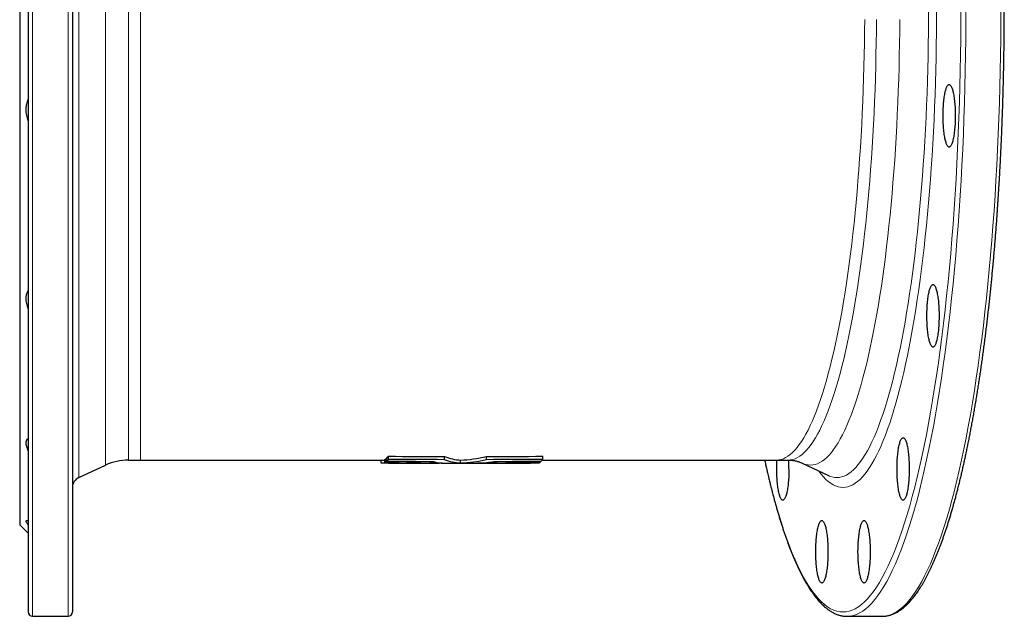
# Model space of a CAD drawing. Header units: millimetres. Extents: x -104 to 1086, y -338 to 935.
# Tile 1 of 3: x -104 to 353, y -338 to -61. Entities that reach past the tile are written whole.
import ezdxf

# ---------------------------------------------------------------- set-up
doc = ezdxf.new("R2010")
doc.units = ezdxf.units.MM

msp = doc.modelspace()

# ---------------------------------------------------------------- linework, layer by layer
at = {"color": 8, "linetype": 'Continuous', "lineweight": 18}
for p, q in [((-64.03, -268.03), (-64.03, 156.66)), ((-53.46, 154.32), (-53.46, -265.68)), ((-97.88, -55.68), (-97.88, -338.18)), ((-81.38, -55.68), (-81.38, -338.18)), ((-76.49, -55.68), (-76.49, -273.84)), ((-47.89, -55.68), (-47.89, -265.68))]:
    msp.add_line(p, q, dxfattribs=at)
at = {"color": 7, "linetype": 'Continuous', "lineweight": 25}
for p, q in [((-103.88, -55.68), (-103.88, -295.68)), ((-99.88, -55.68), (-99.88, -336.18)), ((-79.38, -55.68), (-79.38, -336.18)), ((66.22, -264.98), (66.49, -264.98)), ((66.22, -266.49), (66.22, -264.98)), ((66.49, -266.25), (66.49, -264.74)), ((67.19, -265.45), (67.19, -263.94)), ((93.29, -265.5), (93.29, -263.99)), ((112.74, -265.5), (112.74, -263.99)), ((138.84, -265.45), (138.84, -263.94)), ((-76.49, -273.84), (-64.03, -268.03)), ((-53.46, -265.68), (-47.89, -265.68)), ((-47.89, -265.68), (65.55, -265.68)), ((63.83, -267.06), (63.83, -265.68)), ((65.55, -266.93), (65.55, -265.43)), ((65.55, -266.93), (72.26, -266.94)), ((67.33, -267.18), (90.79, -267.18)), ((75.62, -267.17), (82.33, -267.17)), ((85.63, -266.51), (85.63, -266.27)), ((93.73, -267.18), (107.08, -267.18)), ((100.66, -267.17), (100.66, -265.67)), ((110.01, -267.18), (117.62, -267.18)), ((117.62, -267.17), (118.65, -267.17)), ((118.46, -266.51), (118.46, -266.28)), ((118.65, -267.17), (120, -267.17)), ((120, -267.18), (128.96, -267.18)), ((126.11, -266.51), (126.11, -266.26)), ((131.05, -266.5), (131.05, -266.26)), ((133.77, -267.06), (133.77, -267.03)), ((135.15, -266.94), (137.2, -266.93)), ((137.87, -266.49), (137.87, -266.25)), ((138.65, -265.68), (247.28, -265.68)), ((247.28, -265.68), (252.74, -265.68)), ((259.26, -267.11), (271.38, -272.9)), ((271.38, -272.9), (271.39, -272.9)), ((-103.88, -295.68), (-99.88, -299.68)), ((-97.88, -338.18), (-81.38, -338.18)), ((280.12, -338.18), (296.3, -338.18)), ((296.3, -338.18), (296.52, -338.18))]:
    msp.add_line(p, q, dxfattribs=at)
at = {"color": 8, "linetype": 'Continuous', "lineweight": 18, "flags": 128}
for points in [[(241.88, -265.68), (242.62, -268.98), (243.72, -273.67), (244.84, -278.22), (245.99, -282.61), (247.16, -286.85), (248.35, -290.93), (249.56, -294.85), (250.79, -298.6), (252.04, -302.19), (253.31, -305.61), (254.6, -308.86), (255.9, -311.93), (257.21, -314.83), (258.54, -317.55), (259.89, -320.1), (261.24, -322.46), (262.61, -324.63), (263.99, -326.63), (265.38, -328.43), (266.78, -330.06), (268.18, -331.49), (269.59, -332.73), (271.01, -333.78), (272.44, -334.65), (273.86, -335.32), (275.29, -335.8), (276.72, -336.09), (278.16, -336.18), (279.59, -336.09), (281.02, -335.8), (282.45, -335.32), (283.88, -334.65), (285.3, -333.78), (286.72, -332.73), (288.13, -331.49), (289.53, -330.06), (290.93, -328.43), (292.32, -326.63), (293.7, -324.63), (295.07, -322.46), (296.42, -320.1), (297.77, -317.55), (299.1, -314.83), (300.41, -311.93), (301.71, -308.86), (303, -305.61), (304.27, -302.19), (305.52, -298.6), (306.75, -294.85), (307.96, -290.93), (309.15, -286.85), (310.32, -282.61), (311.47, -278.22), (312.59, -273.67), (313.69, -268.98), (314.77, -264.14), (315.82, -259.15), (316.85, -254.03), (317.85, -248.77), (318.82, -243.38), (319.77, -237.85), (320.68, -232.21), (321.57, -226.44), (322.43, -220.56), (323.25, -214.56), (324.05, -208.46), (324.81, -202.25), (325.55, -195.93), (326.25, -189.53), (326.91, -183.03), (327.55, -176.44), (328.15, -169.77), (328.71, -163.03), (329.24, -156.21), (329.74, -149.32), (330.2, -142.36), (330.62, -135.35), (331.01, -128.28), (331.37, -121.17), (331.68, -114), (331.96, -106.8), (332.2, -99.56), (332.41, -92.3), (332.58, -85), (332.71, -77.69), (332.8, -70.36), (332.86, -63.03), (332.88, -55.68)], [(266.89, -270.76), (266.91, -270.78), (268.01, -272.22), (269.12, -273.5), (270.24, -274.64), (271.36, -275.63), (272.48, -276.46), (273.61, -277.15), (274.75, -277.68), (275.88, -278.06), (277.02, -278.29), (278.16, -278.37), (279.29, -278.29), (280.43, -278.06), (281.56, -277.68), (282.7, -277.15), (283.83, -276.46), (284.95, -275.63), (286.07, -274.64), (287.19, -273.5), (288.3, -272.22), (289.4, -270.78), (290.49, -269.2), (291.58, -267.47), (292.66, -265.6), (293.72, -263.58), (294.78, -261.42), (295.83, -259.12), (296.86, -256.68), (297.88, -254.1), (298.88, -251.38), (299.88, -248.54), (300.85, -245.56), (301.82, -242.44), (302.76, -239.21), (303.69, -235.84), (304.6, -232.35), (305.5, -228.74), (306.37, -225.02), (307.22, -221.17), (308.06, -217.21), (308.87, -213.15), (309.67, -208.97), (310.44, -204.69), (311.19, -200.31), (311.92, -195.83), (312.62, -191.25), (313.3, -186.58), (313.96, -181.82), (314.59, -176.97), (315.2, -172.04), (315.78, -167.03), (316.33, -161.94), (316.86, -156.78), (317.37, -151.55), (317.84, -146.26), (318.29, -140.9), (318.71, -135.49), (319.11, -130.02), (319.47, -124.5), (319.81, -118.93), (320.12, -113.32), (320.4, -107.67), (320.65, -101.98), (320.87, -96.27), (321.06, -90.52), (321.23, -84.75), (321.36, -78.96), (321.46, -73.16), (321.54, -67.34), (321.58, -61.51), (321.6, -55.68)], [(271.39, -272.9), (271.98, -273.17), (273.1, -273.54), (274.21, -273.76), (275.32, -273.84), (276.44, -273.76), (277.55, -273.54), (278.66, -273.17), (279.77, -272.64), (280.88, -271.97), (281.98, -271.15), (283.08, -270.19), (284.17, -269.07), (285.26, -267.81), (286.34, -266.41), (287.41, -264.85), (288.48, -263.16), (289.53, -261.33), (290.58, -259.35), (291.61, -257.23), (292.63, -254.98), (293.65, -252.59), (294.65, -250.06), (295.63, -247.4), (296.6, -244.61), (297.56, -241.69), (298.5, -238.64), (299.43, -235.47), (300.34, -232.17), (301.23, -228.76), (302.11, -225.22), (302.96, -221.57), (303.8, -217.8), (304.62, -213.93), (305.42, -209.94), (306.2, -205.85), (306.95, -201.66), (307.69, -197.36), (308.4, -192.97), (309.09, -188.49), (309.76, -183.91), (310.4, -179.25), (311.02, -174.5), (311.61, -169.67), (312.18, -164.76), (312.73, -159.78), (313.24, -154.72), (313.74, -149.6), (314.2, -144.42), (314.64, -139.17), (315.06, -133.86), (315.44, -128.51), (315.8, -123.1), (316.13, -117.64), (316.43, -112.15), (316.71, -106.61), (316.95, -101.04), (317.17, -95.44), (317.36, -89.81), (317.52, -84.16), (317.65, -78.49), (317.75, -72.8), (317.83, -67.1), (317.87, -61.4), (317.88, -55.68)], [(280.33, -338.18), (281.56, -338.09), (283, -337.8), (284.44, -337.31), (285.88, -336.64), (287.31, -335.77), (288.74, -334.71), (290.16, -333.45), (291.58, -332.01), (292.98, -330.38), (294.38, -328.56), (295.77, -326.55), (297.15, -324.36), (298.51, -321.98), (299.87, -319.42), (301.21, -316.68), (302.53, -313.76), (303.84, -310.67), (305.14, -307.39), (306.41, -303.95), (307.67, -300.34), (308.91, -296.56), (310.13, -292.61), (311.33, -288.5), (312.51, -284.23), (313.67, -279.81), (314.8, -275.23), (315.91, -270.5), (316.99, -265.62), (318.05, -260.6), (319.09, -255.44), (320.09, -250.14), (321.07, -244.71), (322.02, -239.15), (322.95, -233.47), (323.84, -227.66), (324.7, -221.73), (325.54, -215.69), (326.34, -209.55), (327.11, -203.29), (327.85, -196.93), (328.55, -190.48), (329.22, -183.94), (329.86, -177.3), (330.46, -170.59), (331.03, -163.79), (331.57, -156.92), (332.07, -149.99), (332.53, -142.98), (332.96, -135.92), (333.35, -128.8), (333.71, -121.63), (334.03, -114.42), (334.31, -107.17), (334.55, -99.88), (334.76, -92.56), (334.93, -85.21), (335.06, -77.85), (335.15, -70.47), (335.21, -63.08), (335.23, -55.68)], [(296.52, -338.18), (297.74, -338.09), (299.18, -337.8), (300.62, -337.31), (302.06, -336.64), (303.49, -335.77), (304.92, -334.71), (306.34, -333.45), (307.76, -332.01), (309.17, -330.38), (310.56, -328.56), (311.95, -326.55), (313.33, -324.36), (314.7, -321.98), (316.05, -319.42), (317.39, -316.68), (318.72, -313.76), (320.03, -310.67), (321.32, -307.39), (322.6, -303.95), (323.86, -300.34), (325.1, -296.56), (326.32, -292.61), (327.52, -288.5), (328.69, -284.23), (329.85, -279.81), (330.98, -275.23), (332.09, -270.5), (333.18, -265.62), (334.24, -260.6), (335.27, -255.44), (336.28, -250.14), (337.26, -244.71), (338.21, -239.15), (339.13, -233.47), (340.02, -227.66), (340.89, -221.73), (341.72, -215.69), (342.52, -209.55), (343.29, -203.29), (344.03, -196.93), (344.73, -190.48), (345.41, -183.94), (346.04, -177.3), (346.65, -170.59), (347.22, -163.79), (347.75, -156.92), (348.25, -149.99), (348.72, -142.98), (349.14, -135.92), (349.53, -128.8), (349.89, -121.63), (350.21, -114.42), (350.49, -107.17), (350.73, -99.88), (350.94, -92.56), (351.11, -85.21), (351.24, -77.85), (351.34, -70.47), (351.39, -63.08), (351.41, -55.68)], [(288.23, -61.18), (288.19, -66.68), (288.12, -72.16), (288.02, -77.64), (287.9, -83.1), (287.74, -88.54), (287.56, -93.95), (287.35, -99.35), (287.11, -104.71), (286.85, -110.04), (286.56, -115.33), (286.24, -120.58), (285.9, -125.78), (285.53, -130.94), (285.13, -136.05), (284.7, -141.1), (284.26, -146.09), (283.78, -151.02), (283.28, -155.89), (282.76, -160.68), (282.21, -165.41), (281.64, -170.06), (281.04, -174.63), (280.42, -179.12), (279.78, -183.52), (279.12, -187.84), (278.43, -192.07), (277.72, -196.2), (277, -200.24), (276.25, -204.18), (275.48, -208.01), (274.69, -211.75), (273.88, -215.37), (273.06, -218.89), (272.22, -222.29), (271.36, -225.58), (270.48, -228.75), (269.59, -231.81), (268.68, -234.74), (267.76, -237.55), (266.83, -240.24), (265.88, -242.8), (264.92, -245.23), (263.94, -247.53), (262.96, -249.7), (261.96, -251.74), (260.95, -253.64), (259.94, -255.41), (258.91, -257.04), (257.88, -258.53), (256.84, -259.88), (255.8, -261.1), (254.74, -262.17), (253.69, -263.1), (252.63, -263.89), (251.56, -264.53), (250.49, -265.04), (249.42, -265.4), (248.35, -265.61), (247.28, -265.68)], [(252.74, -265.68), (253.81, -265.61), (254.88, -265.4), (255.95, -265.04), (257.02, -264.53), (258.09, -263.89), (259.15, -263.1), (260.2, -262.17), (261.26, -261.1), (262.3, -259.88), (263.34, -258.53), (264.37, -257.04), (265.4, -255.41), (266.41, -253.64), (267.42, -251.74), (268.42, -249.7), (269.4, -247.53), (270.38, -245.23), (271.34, -242.8), (272.29, -240.24), (273.22, -237.55), (274.14, -234.74), (275.05, -231.81), (275.94, -228.75), (276.82, -225.58), (277.68, -222.29), (278.52, -218.89), (279.35, -215.37), (280.15, -211.75), (280.94, -208.01), (281.71, -204.18), (282.46, -200.24), (283.18, -196.2), (283.89, -192.07), (284.58, -187.84), (285.24, -183.52), (285.88, -179.12), (286.5, -174.63), (287.1, -170.06), (287.67, -165.41), (288.22, -160.68), (288.74, -155.89), (289.24, -151.02), (289.72, -146.09), (290.16, -141.1), (290.59, -136.05), (290.99, -130.94), (291.36, -125.78), (291.7, -120.58), (292.02, -115.33), (292.31, -110.04), (292.57, -104.71), (292.81, -99.35), (293.02, -93.95), (293.2, -88.54), (293.36, -83.1), (293.48, -77.64), (293.58, -72.16), (293.65, -66.68), (293.69, -61.18)], [(304.51, -61.24), (304.47, -66.8), (304.4, -72.34), (304.3, -77.88), (304.17, -83.4), (304.02, -88.9), (303.83, -94.38), (303.62, -99.83), (303.38, -105.26), (303.11, -110.64), (302.82, -115.99), (302.5, -121.3), (302.15, -126.57), (301.77, -131.78), (301.37, -136.94), (300.94, -142.05), (300.49, -147.1), (300.01, -152.09), (299.51, -157.01), (298.98, -161.86), (298.42, -166.63), (297.84, -171.33), (297.24, -175.96), (296.61, -180.5), (295.97, -184.95), (295.29, -189.32), (294.6, -193.59), (293.89, -197.77), (293.15, -201.85), (292.39, -205.83), (291.62, -209.71), (290.82, -213.49), (290, -217.15), (289.17, -220.71), (288.32, -224.15), (287.45, -227.47), (286.56, -230.68), (285.66, -233.77), (284.75, -236.74), (283.81, -239.58), (282.87, -242.29), (281.91, -244.88), (280.93, -247.34), (279.95, -249.67), (278.95, -251.86), (277.95, -253.92), (276.93, -255.85), (275.9, -257.63), (274.87, -259.28), (273.82, -260.79), (272.77, -262.16), (271.71, -263.39), (270.65, -264.47), (269.58, -265.41), (268.51, -266.21), (267.43, -266.86), (266.35, -267.37), (265.27, -267.74), (264.18, -267.95), (263.1, -268.03), (262.02, -267.95), (260.93, -267.74), (259.85, -267.37), (259.26, -267.11)]]:
    msp.add_lwpolyline(points, dxfattribs=at)
at = {"color": 7, "linetype": 'Continuous', "lineweight": 25, "flags": 128}
for points in [[(330.25, -105.92), (330.25, -106.73), (330.24, -107.53), (330.22, -108.33), (330.18, -109.12), (330.15, -109.9), (330.1, -110.67), (330.04, -111.42), (329.98, -112.16), (329.91, -112.88), (329.83, -113.57), (329.74, -114.25), (329.65, -114.89), (329.55, -115.51), (329.44, -116.1), (329.33, -116.66), (329.21, -117.18), (329.08, -117.67), (328.95, -118.13), (328.82, -118.54), (328.68, -118.92), (328.54, -119.26), (328.39, -119.55), (328.24, -119.81), (328.09, -120.02), (327.93, -120.18), (327.78, -120.31), (327.62, -120.39), (327.46, -120.42), (327.31, -120.41), (327.15, -120.35), (326.99, -120.25), (326.84, -120.11), (326.69, -119.92), (326.54, -119.69), (326.39, -119.41), (326.24, -119.09), (326.1, -118.74), (325.97, -118.34), (325.83, -117.91), (325.71, -117.43), (325.58, -116.93), (325.47, -116.39), (325.36, -115.81), (325.25, -115.21), (325.16, -114.57), (325.07, -113.91), (324.98, -113.23), (324.91, -112.52), (324.84, -111.79), (324.78, -111.05), (324.73, -110.29), (324.68, -109.51), (324.65, -108.72), (324.62, -107.93), (324.61, -107.13), (324.6, -106.32), (324.6, -105.52), (324.61, -104.71), (324.62, -103.91), (324.65, -103.12), (324.68, -102.33), (324.73, -101.55), (324.78, -100.79), (324.84, -100.05), (324.91, -99.32), (324.98, -98.61), (325.07, -97.93), (325.16, -97.27), (325.25, -96.63), (325.36, -96.03), (325.47, -95.46), (325.58, -94.91), (325.71, -94.41), (325.83, -93.93), (325.97, -93.5), (326.1, -93.1), (326.24, -92.75), (326.39, -92.43), (326.54, -92.16), (326.69, -91.92), (326.84, -91.73), (326.99, -91.59), (327.15, -91.49), (327.31, -91.43), (327.46, -91.42), (327.62, -91.46), (327.78, -91.53), (327.93, -91.66), (328.09, -91.82), (328.24, -92.03), (328.39, -92.29), (328.54, -92.58), (328.68, -92.92), (328.82, -93.3), (328.95, -93.71), (329.08, -94.17), (329.21, -94.66), (329.33, -95.18), (329.44, -95.74), (329.55, -96.33), (329.65, -96.95), (329.74, -97.59), (329.83, -98.27), (329.91, -98.96), (329.98, -99.68), (330.04, -100.42), (330.1, -101.17), (330.15, -101.94), (330.18, -102.72), (330.22, -103.51), (330.24, -104.31), (330.25, -105.11), (330.25, -105.92)], [(322.75, -198.74), (322.75, -199.55), (322.74, -200.35), (322.71, -201.15), (322.68, -201.94), (322.64, -202.72), (322.6, -203.49), (322.54, -204.25), (322.48, -204.98), (322.41, -205.7), (322.33, -206.4), (322.24, -207.07), (322.15, -207.72), (322.05, -208.34), (321.94, -208.93), (321.83, -209.48), (321.71, -210.01), (321.58, -210.5), (321.45, -210.95), (321.32, -211.37), (321.18, -211.74), (321.03, -212.08), (320.89, -212.38), (320.74, -212.63), (320.59, -212.84), (320.43, -213.01), (320.28, -213.13), (320.12, -213.21), (319.96, -213.24), (319.81, -213.23), (319.65, -213.18), (319.49, -213.07), (319.34, -212.93), (319.19, -212.74), (319.04, -212.51), (318.89, -212.23), (318.74, -211.92), (318.6, -211.56), (318.47, -211.16), (318.33, -210.73), (318.21, -210.26), (318.08, -209.75), (317.97, -209.21), (317.86, -208.63), (317.75, -208.03), (317.65, -207.4), (317.56, -206.74), (317.48, -206.05), (317.41, -205.34), (317.34, -204.62), (317.28, -203.87), (317.23, -203.11), (317.18, -202.33), (317.15, -201.55), (317.12, -200.75), (317.11, -199.95), (317.1, -199.15), (317.1, -198.34), (317.11, -197.54), (317.12, -196.73), (317.15, -195.94), (317.18, -195.15), (317.23, -194.38), (317.28, -193.62), (317.34, -192.87), (317.41, -192.14), (317.48, -191.44), (317.56, -190.75), (317.65, -190.09), (317.75, -189.46), (317.86, -188.85), (317.97, -188.28), (318.08, -187.74), (318.21, -187.23), (318.33, -186.76), (318.47, -186.32), (318.6, -185.93), (318.74, -185.57), (318.89, -185.25), (319.04, -184.98), (319.19, -184.75), (319.34, -184.56), (319.49, -184.41), (319.65, -184.31), (319.81, -184.26), (319.96, -184.25), (320.12, -184.28), (320.28, -184.36), (320.43, -184.48), (320.59, -184.65), (320.74, -184.86), (320.89, -185.11), (321.03, -185.41), (321.18, -185.74), (321.32, -186.12), (321.45, -186.54), (321.58, -186.99), (321.71, -187.48), (321.83, -188), (321.94, -188.56), (322.05, -189.15), (322.15, -189.77), (322.24, -190.42), (322.33, -191.09), (322.41, -191.79), (322.48, -192.5), (322.54, -193.24), (322.6, -194), (322.64, -194.76), (322.68, -195.55), (322.71, -196.34), (322.74, -197.13), (322.75, -197.94), (322.75, -198.74)], [(308.89, -269.79), (308.89, -270.59), (308.88, -271.4), (308.85, -272.2), (308.82, -272.99), (308.78, -273.77), (308.74, -274.54), (308.68, -275.29), (308.62, -276.03), (308.55, -276.75), (308.47, -277.44), (308.38, -278.11), (308.29, -278.76), (308.19, -279.38), (308.08, -279.97), (307.97, -280.53), (307.85, -281.05), (307.72, -281.54), (307.59, -282), (307.46, -282.41), (307.32, -282.79), (307.17, -283.13), (307.03, -283.42), (306.88, -283.67), (306.73, -283.89), (306.57, -284.05), (306.42, -284.17), (306.26, -284.25), (306.1, -284.29), (305.95, -284.28), (305.79, -284.22), (305.63, -284.12), (305.48, -283.97), (305.33, -283.79), (305.18, -283.55), (305.03, -283.28), (304.88, -282.96), (304.74, -282.61), (304.61, -282.21), (304.47, -281.77), (304.35, -281.3), (304.22, -280.79), (304.11, -280.25), (304, -279.68), (303.89, -279.07), (303.79, -278.44), (303.7, -277.78), (303.62, -277.1), (303.55, -276.39), (303.48, -275.66), (303.42, -274.92), (303.37, -274.15), (303.32, -273.38), (303.29, -272.59), (303.26, -271.8), (303.25, -271), (303.24, -270.19), (303.24, -269.39), (303.25, -268.58), (303.26, -267.78), (303.29, -266.98), (303.32, -266.2), (303.37, -265.42), (303.42, -264.66), (303.48, -263.92), (303.55, -263.19), (303.62, -262.48), (303.7, -261.8), (303.79, -261.14), (303.89, -260.5), (304, -259.9), (304.11, -259.32), (304.22, -258.78), (304.35, -258.27), (304.47, -257.8), (304.61, -257.37), (304.74, -256.97), (304.88, -256.61), (305.03, -256.3), (305.18, -256.02), (305.33, -255.79), (305.48, -255.6), (305.63, -255.46), (305.79, -255.36), (305.95, -255.3), (306.1, -255.29), (306.26, -255.32), (306.42, -255.4), (306.57, -255.52), (306.73, -255.69), (306.88, -255.9), (307.03, -256.15), (307.17, -256.45), (307.32, -256.79), (307.46, -257.16), (307.59, -257.58), (307.72, -258.03), (307.85, -258.52), (307.97, -259.05), (308.08, -259.61), (308.19, -260.2), (308.29, -260.82), (308.38, -261.46), (308.47, -262.13), (308.55, -262.83), (308.62, -263.55), (308.68, -264.29), (308.74, -265.04), (308.78, -265.81), (308.82, -266.59), (308.85, -267.38), (308.88, -268.18), (308.89, -268.98), (308.89, -269.79)], [(253.07, -269.79), (253.07, -270.59), (253.06, -271.4), (253.04, -272.2), (253, -272.99), (252.97, -273.77), (252.92, -274.54), (252.86, -275.29), (252.8, -276.03), (252.73, -276.75), (252.65, -277.44), (252.56, -278.11), (252.47, -278.76), (252.37, -279.38), (252.26, -279.97), (252.15, -280.53), (252.03, -281.05), (251.9, -281.54), (251.77, -282), (251.64, -282.41), (251.5, -282.79), (251.36, -283.13), (251.21, -283.42), (251.06, -283.67), (250.91, -283.89), (250.75, -284.05), (250.6, -284.17), (250.44, -284.25), (250.28, -284.29), (250.13, -284.28), (249.97, -284.22), (249.81, -284.12), (249.66, -283.97), (249.51, -283.79), (249.36, -283.55), (249.21, -283.28), (249.06, -282.96), (248.92, -282.61), (248.79, -282.21), (248.65, -281.77), (248.53, -281.3), (248.4, -280.79), (248.29, -280.25), (248.18, -279.68), (248.07, -279.07), (247.98, -278.44), (247.89, -277.78), (247.8, -277.1), (247.73, -276.39), (247.66, -275.66), (247.6, -274.92), (247.55, -274.15), (247.5, -273.38), (247.47, -272.59), (247.44, -271.8), (247.43, -271), (247.42, -270.19), (247.42, -269.39), (247.43, -268.58), (247.44, -267.78), (247.47, -266.98), (247.5, -266.2), (247.53, -265.68)], [(271.18, -308.24), (271.18, -309.04), (271.17, -309.85), (271.14, -310.64), (271.11, -311.44), (271.07, -312.22), (271.03, -312.99), (270.97, -313.74), (270.91, -314.48), (270.84, -315.19), (270.76, -315.89), (270.67, -316.56), (270.58, -317.21), (270.48, -317.83), (270.37, -318.42), (270.26, -318.98), (270.14, -319.5), (270.01, -319.99), (269.88, -320.44), (269.75, -320.86), (269.61, -321.24), (269.46, -321.57), (269.32, -321.87), (269.17, -322.12), (269.02, -322.33), (268.86, -322.5), (268.71, -322.62), (268.55, -322.7), (268.39, -322.74), (268.24, -322.72), (268.08, -322.67), (267.92, -322.57), (267.77, -322.42), (267.62, -322.23), (267.47, -322), (267.32, -321.73), (267.17, -321.41), (267.03, -321.05), (266.9, -320.66), (266.76, -320.22), (266.64, -319.75), (266.51, -319.24), (266.4, -318.7), (266.29, -318.13), (266.18, -317.52), (266.08, -316.89), (265.99, -316.23), (265.91, -315.55), (265.84, -314.84), (265.77, -314.11), (265.71, -313.36), (265.66, -312.6), (265.61, -311.83), (265.58, -311.04), (265.55, -310.25), (265.54, -309.44), (265.53, -308.64), (265.53, -307.83), (265.54, -307.03), (265.55, -306.23), (265.58, -305.43), (265.61, -304.65), (265.66, -303.87), (265.71, -303.11), (265.77, -302.36), (265.84, -301.64), (265.91, -300.93), (265.99, -300.24), (266.08, -299.58), (266.18, -298.95), (266.29, -298.35), (266.4, -297.77), (266.51, -297.23), (266.64, -296.72), (266.76, -296.25), (266.9, -295.82), (267.03, -295.42), (267.17, -295.06), (267.32, -294.75), (267.47, -294.47), (267.62, -294.24), (267.77, -294.05), (267.92, -293.91), (268.08, -293.81), (268.24, -293.75), (268.39, -293.74), (268.55, -293.77), (268.71, -293.85), (268.86, -293.97), (269.02, -294.14), (269.17, -294.35), (269.32, -294.6), (269.46, -294.9), (269.61, -295.24), (269.75, -295.61), (269.88, -296.03), (270.01, -296.48), (270.14, -296.97), (270.26, -297.5), (270.37, -298.06), (270.48, -298.64), (270.58, -299.26), (270.67, -299.91), (270.76, -300.58), (270.84, -301.28), (270.91, -302), (270.97, -302.73), (271.03, -303.49), (271.07, -304.26), (271.11, -305.04), (271.14, -305.83), (271.17, -306.63), (271.18, -307.43), (271.18, -308.24)], [(290.78, -308.24), (290.78, -309.04), (290.77, -309.85), (290.75, -310.64), (290.71, -311.44), (290.68, -312.22), (290.63, -312.99), (290.57, -313.74), (290.51, -314.48), (290.44, -315.19), (290.36, -315.89), (290.27, -316.56), (290.18, -317.21), (290.08, -317.83), (289.97, -318.42), (289.86, -318.98), (289.74, -319.5), (289.61, -319.99), (289.48, -320.44), (289.35, -320.86), (289.21, -321.24), (289.07, -321.57), (288.92, -321.87), (288.77, -322.12), (288.62, -322.33), (288.46, -322.5), (288.31, -322.62), (288.15, -322.7), (287.99, -322.74), (287.84, -322.72), (287.68, -322.67), (287.52, -322.57), (287.37, -322.42), (287.22, -322.23), (287.07, -322), (286.92, -321.73), (286.77, -321.41), (286.63, -321.05), (286.5, -320.66), (286.36, -320.22), (286.24, -319.75), (286.11, -319.24), (286, -318.7), (285.89, -318.13), (285.78, -317.52), (285.69, -316.89), (285.6, -316.23), (285.51, -315.55), (285.44, -314.84), (285.37, -314.11), (285.31, -313.36), (285.26, -312.6), (285.21, -311.83), (285.18, -311.04), (285.15, -310.25), (285.14, -309.44), (285.13, -308.64), (285.13, -307.83), (285.14, -307.03), (285.15, -306.23), (285.18, -305.43), (285.21, -304.65), (285.26, -303.87), (285.31, -303.11), (285.37, -302.36), (285.44, -301.64), (285.51, -300.93), (285.6, -300.24), (285.69, -299.58), (285.78, -298.95), (285.89, -298.35), (286, -297.77), (286.11, -297.23), (286.24, -296.72), (286.36, -296.25), (286.5, -295.82), (286.63, -295.42), (286.77, -295.06), (286.92, -294.75), (287.07, -294.47), (287.22, -294.24), (287.37, -294.05), (287.52, -293.91), (287.68, -293.81), (287.84, -293.75), (287.99, -293.74), (288.15, -293.77), (288.31, -293.85), (288.46, -293.97), (288.62, -294.14), (288.77, -294.35), (288.92, -294.6), (289.07, -294.9), (289.21, -295.24), (289.35, -295.61), (289.48, -296.03), (289.61, -296.48), (289.74, -296.97), (289.86, -297.5), (289.97, -298.06), (290.08, -298.64), (290.18, -299.26), (290.27, -299.91), (290.36, -300.58), (290.44, -301.28), (290.51, -302), (290.57, -302.73), (290.63, -303.49), (290.68, -304.26), (290.71, -305.04), (290.75, -305.83), (290.77, -306.63), (290.78, -307.43), (290.78, -308.24)], [(279.88, -338.18), (280.12, -338.18), (280.33, -338.18)]]:
    msp.add_lwpolyline(points, dxfattribs=at)
at = {"color": 7, "linetype": 'Continuous', "lineweight": 25}
for centre, radius, start, end in [((-53.46, -290.68), 25, 90, 115), ((181.67, -269.75), 71.4, 359.967, 3.2564), ((-74.38, -278.37), 5, 115, 180), ((-97.88, -336.18), 2, 180, 270), ((-81.38, -336.18), 2, 270, 0)]:
    msp.add_arc(centre, radius, start, end, dxfattribs=at)
for points, knots in [([(296.56, -338.18), (296.57, -338.18), (296.82, -338.18), (297.3, -338.15), (298.02, -338.08), (298.73, -337.96), (299.44, -337.8), (300.15, -337.6), (300.87, -337.36), (301.58, -337.08), (302.29, -336.76), (303, -336.4), (303.71, -336), (304.41, -335.55), (305.12, -335.06), (305.83, -334.53), (306.53, -333.95), (307.23, -333.34), (307.93, -332.68), (308.62, -331.98), (309.31, -331.24), (310, -330.46), (310.68, -329.64), (311.36, -328.78), (312.03, -327.88), (312.7, -326.94), (313.36, -325.97), (314.02, -324.95), (314.68, -323.9), (315.33, -322.81), (315.98, -321.68), (316.62, -320.52), (317.26, -319.31), (317.89, -318.07), (318.52, -316.8), (319.15, -315.49), (319.77, -314.14), (320.39, -312.75), (321, -311.33), (321.61, -309.88), (322.21, -308.38), (322.81, -306.86), (323.41, -305.29), (324, -303.7), (324.58, -302.06), (325.17, -300.4), (325.74, -298.69), (326.32, -296.96), (326.89, -295.19), (327.45, -293.39), (328.01, -291.55), (328.56, -289.68), (329.11, -287.78), (329.66, -285.84), (330.2, -283.87), (330.73, -281.87), (331.27, -279.84), (331.79, -277.77), (332.31, -275.68), (332.83, -273.55), (333.34, -271.39), (333.84, -269.21), (334.34, -266.99), (334.83, -264.74), (335.32, -262.46), (335.81, -260.15), (336.28, -257.82), (336.76, -255.45), (337.22, -253.06), (337.68, -250.64), (338.14, -248.19), (338.59, -245.71), (339.03, -243.21), (339.47, -240.68), (339.9, -238.12), (340.32, -235.54), (340.74, -232.93), (341.15, -230.29), (341.56, -227.64), (341.96, -224.95), (342.35, -222.25), (342.74, -219.52), (343.12, -216.76), (343.49, -213.99), (343.86, -211.19), (344.22, -208.36), (344.58, -205.52), (344.93, -202.66), (345.27, -199.77), (345.6, -196.86), (345.93, -193.94), (346.25, -190.99), (346.56, -188.03), (346.87, -185.04), (347.17, -182.04), (347.46, -179.02), (347.74, -175.98), (348.02, -172.93), (348.29, -169.85), (348.56, -166.76), (348.81, -163.66), (349.06, -160.54), (349.3, -157.41), (349.54, -154.26), (349.77, -151.09), (349.99, -147.92), (350.2, -144.73), (350.4, -141.52), (350.6, -138.31), (350.79, -135.08), (350.97, -131.84), (351.15, -128.59), (351.31, -125.33), (351.47, -122.06), (351.62, -118.79), (351.77, -115.5), (351.9, -112.2), (352.03, -108.9), (352.15, -105.58), (352.27, -102.26), (352.37, -98.94), (352.47, -95.61), (352.56, -92.27), (352.64, -88.93), (352.71, -85.58), (352.78, -82.23), (352.84, -78.87), (352.89, -75.51), (352.93, -72.15), (352.96, -68.78), (352.99, -65.42), (353.01, -62.05), (353.02, -58.68), (353.02, -55.31), (353.02, -51.94), (353.01, -48.57), (352.99, -45.21), (352.96, -41.84), (352.92, -38.48), (352.88, -35.12), (352.82, -31.76), (352.76, -28.4), (352.7, -25.05), (352.62, -21.7), (352.54, -18.36), (352.45, -15.03), (352.35, -11.69), (352.24, -8.37), (352.13, -5.05), (352, -1.74), (351.87, 1.56), (351.74, 4.86), (351.59, 8.14), (351.44, 11.42), (351.28, 14.69), (351.11, 17.94), (350.93, 21.19), (350.75, 24.43), (350.56, 27.65), (350.36, 30.86), (350.15, 34.06), (349.94, 37.25), (349.72, 40.42), (349.49, 43.58), (349.25, 46.73), (349.01, 49.86), (348.76, 52.98), (348.5, 56.08), (348.23, 59.16), (347.96, 62.23), (347.68, 65.28), (347.4, 68.32), (347.1, 71.33), (346.8, 74.33), (346.49, 77.31), (346.18, 80.27), (345.86, 83.22), (345.53, 86.14), (345.19, 89.04), (344.85, 91.92), (344.5, 94.78), (344.14, 97.62), (343.78, 100.43), (343.41, 103.23), (343.04, 106), (342.65, 108.75), (342.27, 111.47), (341.87, 114.18), (341.47, 116.85), (341.06, 119.51), (340.65, 122.13), (340.23, 124.74), (339.8, 127.31), (339.37, 129.86), (338.93, 132.39), (338.49, 134.88), (338.04, 137.35), (337.58, 139.8), (337.12, 142.21), (336.65, 144.6), (336.18, 146.96), (335.7, 149.29), (335.22, 151.59), (334.73, 153.86), (334.23, 156.1), (333.73, 158.31), (333.23, 160.49), (332.72, 162.64), (332.2, 164.76), (331.68, 166.85), (331.15, 168.91), (330.62, 170.93), (330.08, 172.93), (329.54, 174.89), (329, 176.82), (328.45, 178.71), (327.89, 180.57), (327.33, 182.4), (326.77, 184.2), (326.2, 185.96), (325.62, 187.69), (325.04, 189.38), (324.46, 191.04), (323.87, 192.66), (323.28, 194.25), (322.69, 195.81), (322.09, 197.33), (321.48, 198.81), (320.87, 200.26), (320.26, 201.67), (319.64, 203.04), (319.02, 204.38), (318.4, 205.69), (317.77, 206.95), (317.13, 208.19), (316.49, 209.38), (315.85, 210.54), (315.2, 211.65), (314.55, 212.74), (313.9, 213.78), (313.24, 214.79), (312.57, 215.76), (311.9, 216.69), (311.23, 217.58), (310.55, 218.43), (309.86, 219.25), (309.17, 220.02), (308.48, 220.75), (307.78, 221.45), (307.08, 222.1), (306.37, 222.71), (305.66, 223.28), (304.95, 223.81), (304.23, 224.3), (303.51, 224.74), (302.79, 225.14), (302.07, 225.5), (301.35, 225.81), (300.63, 226.08), (299.9, 226.31), (299.18, 226.49), (298.46, 226.64), (297.74, 226.74), (297.12, 226.8), (296.73, 226.8), (296.59, 226.81)], [0, 0, 0, 0, 0.000158, 0.003689, 0.007222, 0.010762, 0.014315, 0.017887, 0.021483, 0.025105, 0.028757, 0.032439, 0.036152, 0.039895, 0.043667, 0.047464, 0.051283, 0.055122, 0.058977, 0.062844, 0.066722, 0.070606, 0.074495, 0.078387, 0.082281, 0.086175, 0.090068, 0.093959, 0.097848, 0.101735, 0.105619, 0.109501, 0.11338, 0.117256, 0.12113, 0.125001, 0.12887, 0.132736, 0.1366, 0.140461, 0.144321, 0.148178, 0.152034, 0.155888, 0.15974, 0.163591, 0.16744, 0.171288, 0.175134, 0.178979, 0.182823, 0.186666, 0.190508, 0.194349, 0.198189, 0.202028, 0.205866, 0.209704, 0.21354, 0.217376, 0.221212, 0.225046, 0.22888, 0.232714, 0.236547, 0.24038, 0.244212, 0.248043, 0.251874, 0.255705, 0.259535, 0.263365, 0.267195, 0.271024, 0.274853, 0.278682, 0.28251, 0.286338, 0.290166, 0.293994, 0.297821, 0.301648, 0.305475, 0.309302, 0.313128, 0.316954, 0.320781, 0.324607, 0.328432, 0.332258, 0.336083, 0.339909, 0.343734, 0.347559, 0.351384, 0.355209, 0.359033, 0.362858, 0.366682, 0.370507, 0.374331, 0.378155, 0.381979, 0.385803, 0.389627, 0.393451, 0.397275, 0.401099, 0.404922, 0.408746, 0.41257, 0.416393, 0.420217, 0.42404, 0.427863, 0.431687, 0.43551, 0.439333, 0.443156, 0.446979, 0.450803, 0.454626, 0.458449, 0.462272, 0.466095, 0.469918, 0.473741, 0.477564, 0.481387, 0.48521, 0.489032, 0.492855, 0.496678, 0.500501, 0.504324, 0.508147, 0.51197, 0.515793, 0.519616, 0.523439, 0.527262, 0.531085, 0.534908, 0.538731, 0.542554, 0.546377, 0.5502, 0.554023, 0.557846, 0.561669, 0.565492, 0.569315, 0.573139, 0.576962, 0.580785, 0.584609, 0.588432, 0.592256, 0.596079, 0.599903, 0.603726, 0.60755, 0.611374, 0.615198, 0.619022, 0.622846, 0.62667, 0.630494, 0.634318, 0.638143, 0.641967, 0.645792, 0.649616, 0.653441, 0.657266, 0.661091, 0.664916, 0.668742, 0.672567, 0.676393, 0.680218, 0.684044, 0.68787, 0.691697, 0.695523, 0.69935, 0.703176, 0.707003, 0.710831, 0.714658, 0.718486, 0.722314, 0.726142, 0.729971, 0.7338, 0.737629, 0.741458, 0.745288, 0.749118, 0.752949, 0.75678, 0.760611, 0.764443, 0.768276, 0.772108, 0.775942, 0.779775, 0.78361, 0.787445, 0.791281, 0.795117, 0.798954, 0.802792, 0.806631, 0.81047, 0.814311, 0.818152, 0.821994, 0.825838, 0.829682, 0.833528, 0.837375, 0.841224, 0.845073, 0.848925, 0.852778, 0.856633, 0.860489, 0.864348, 0.868208, 0.872071, 0.875936, 0.879803, 0.883673, 0.887545, 0.89142, 0.895297, 0.899178, 0.903061, 0.906946, 0.910835, 0.914725, 0.918618, 0.922512, 0.926407, 0.930301, 0.934194, 0.938084, 0.941968, 0.945845, 0.949711, 0.953565, 0.957401, 0.961217, 0.965009, 0.968775, 0.972511, 0.976216, 0.97989, 0.983533, 0.987146, 0.990734, 0.994299, 0.997848, 1, 1, 1, 1]), ([(-99.88, -108.33), (-100.19, -107.49), (-100.44, -106.63), (-100.7, -105.31), (-100.77, -104.86), (-100.85, -103.97), (-100.9, -103.09), (-100.85, -102.22), (-100.79, -101.57), (-100.76, -101.36), (-100.7, -100.94), (-100.66, -100.73), (-100.44, -99.71), (-100.19, -98.94), (-99.88, -98.22)], [0, 0, 0, 0, 0.25, 0.25, 0.375, 0.375, 0.5, 0.625, 0.625, 0.6875, 0.6875, 0.75, 0.75, 1, 1, 1, 1]), ([(-99.88, -195.5), (-100.19, -194.67), (-100.44, -193.85), (-100.7, -192.64), (-100.77, -192.23), (-100.85, -191.44), (-100.9, -190.68), (-100.85, -189.96), (-100.79, -189.43), (-100.76, -189.26), (-100.7, -188.93), (-100.66, -188.77), (-100.44, -187.98), (-100.19, -187.42), (-99.88, -186.93)], [0, 0, 0, 0, 0.25, 0.25, 0.375, 0.375, 0.5, 0.625, 0.625, 0.6875, 0.6875, 0.75, 0.75, 1, 1, 1, 1]), ([(-99.88, -261.38), (-100.19, -260.69), (-100.44, -260.03), (-100.7, -259.11), (-100.77, -258.81), (-100.85, -258.24), (-100.9, -257.71), (-100.85, -257.25), (-100.79, -256.93), (-100.76, -256.83), (-100.7, -256.63), (-100.66, -256.54), (-100.44, -256.11), (-100.19, -255.85), (-99.88, -255.66)], [0, 0, 0, 0, 0.25, 0.25, 0.375, 0.375, 0.5, 0.625, 0.625, 0.6875, 0.6875, 0.75, 0.75, 1, 1, 1, 1]), ([(92.16, -267.12), (91.86, -267.14), (90.94, -267.22), (89.6, -267.17), (88.14, -267.02), (86.88, -266.82), (86.05, -266.61), (85.63, -266.51)], [0, 0, 0, 0, 0.137342, 0.424335, 0.616218, 0.808117, 1, 1, 1, 1]), ([(87.74, -266.28), (88.2, -266.41), (89.12, -266.67), (90.51, -266.94), (91.9, -267.11), (92.98, -267.19), (93.59, -267.18), (93.73, -267.17)], [0, 0, 0, 0, 0.231565, 0.463153, 0.694718, 0.927117, 1, 1, 1, 1]), ([(107.08, -267.17), (107.31, -267.18), (108.3, -267.19), (110.05, -267.11), (112.34, -266.94), (114.62, -266.67), (116.14, -266.41), (116.89, -266.28)], [0, 0, 0, 0, 0.071189, 0.302762, 0.535167, 0.767595, 1, 1, 1, 1]), ([(118.46, -266.51), (117.44, -266.66), (115.4, -266.95), (112.33, -267.15), (110.06, -267.22), (108.82, -267.16), (108.61, -267.15)], [0, 0, 0, 0, 0.311422, 0.622844, 0.935173, 1, 1, 1, 1]), ([(131.05, -266.5), (130.99, -266.54), (130.88, -266.59), (130.64, -266.65), (130.55, -266.67), (130.33, -266.71), (130.21, -266.72), (129.82, -266.78), (129.51, -266.81), (128.8, -266.86), (128.4, -266.89), (127.53, -266.93), (127.07, -266.95), (126.32, -266.97), (126.06, -266.98), (125.54, -266.99), (125.27, -267), (124.47, -267.01), (123.91, -267.02), (122.77, -267.03), (122.2, -267.03), (121.62, -267.03)], [0, 0, 0, 0, 0.125, 0.125, 0.1875, 0.1875, 0.25, 0.25, 0.375, 0.375, 0.5, 0.5, 0.625, 0.625, 0.6875, 0.6875, 0.75, 0.75, 0.875, 0.875, 1, 1, 1, 1]), ([(126.69, -267.16), (127.59, -267.15), (128.46, -267.15), (129.72, -267.14), (130.13, -267.13), (130.93, -267.12), (131.31, -267.11), (132.04, -267.1), (132.39, -267.09), (133.06, -267.06), (133.38, -267.05), (134.25, -267.01), (134.75, -266.98), (135.15, -266.94)], [0, 0, 0, 0, 0.25, 0.25, 0.375, 0.375, 0.5, 0.5, 0.625, 0.625, 0.75, 0.75, 1, 1, 1, 1]), ([(241.79, -265.68), (241.83, -265.84), (242.02, -266.76), (242.39, -268.39), (242.89, -270.59), (243.4, -272.76), (243.91, -274.9), (244.43, -277.01), (244.96, -279.08), (245.49, -281.12), (246.02, -283.14), (246.56, -285.12), (247.1, -287.06), (247.65, -288.98), (248.2, -290.86), (248.76, -292.71), (249.32, -294.52), (249.89, -296.3), (250.46, -298.05), (251.03, -299.76), (251.61, -301.44), (252.2, -303.09), (252.79, -304.7), (253.38, -306.27), (253.98, -307.81), (254.58, -309.32), (255.19, -310.78), (255.8, -312.22), (256.41, -313.61), (257.03, -314.98), (257.65, -316.3), (258.28, -317.59), (258.91, -318.84), (259.55, -320.06), (260.19, -321.23), (260.83, -322.37), (261.48, -323.48), (262.14, -324.54), (262.79, -325.57), (263.46, -326.56), (264.12, -327.52), (264.8, -328.43), (265.47, -329.31), (266.15, -330.14), (266.84, -330.94), (267.53, -331.7), (268.23, -332.42), (268.92, -333.09), (269.63, -333.73), (270.34, -334.33), (271.05, -334.88), (271.76, -335.39), (272.48, -335.86), (273.2, -336.28), (273.92, -336.66), (274.65, -337), (275.37, -337.3), (276.09, -337.55), (276.81, -337.76), (277.53, -337.93), (278.25, -338.06), (278.97, -338.14), (279.5, -338.18), (279.79, -338.18), (279.84, -338.18)], [0, 0, 0, 0, 0.003488, 0.020081, 0.036676, 0.053274, 0.069875, 0.086478, 0.103084, 0.119693, 0.136305, 0.15292, 0.169539, 0.186162, 0.202789, 0.21942, 0.236056, 0.252696, 0.269341, 0.285992, 0.302648, 0.319311, 0.33598, 0.352655, 0.369338, 0.386028, 0.402727, 0.419434, 0.43615, 0.452875, 0.46961, 0.486356, 0.503112, 0.51988, 0.536659, 0.55345, 0.570253, 0.587067, 0.603893, 0.62073, 0.637576, 0.65443, 0.671289, 0.68815, 0.705007, 0.721855, 0.738685, 0.755488, 0.772254, 0.78897, 0.805622, 0.822194, 0.838673, 0.855044, 0.871293, 0.887412, 0.903396, 0.919243, 0.934959, 0.950553, 0.966041, 0.981442, 0.996779, 1, 1, 1, 1]), ([(252.74, -265.69), (252.94, -265.69), (253.41, -265.69), (254.15, -265.74), (254.92, -265.83), (255.67, -265.95), (256.37, -266.1), (257.03, -266.27), (257.64, -266.46), (258.2, -266.66), (258.71, -266.86), (259.06, -267.01), (259.22, -267.1), (259.25, -267.11)], [0, 0, 0, 0, 0.081206, 0.187899, 0.293732, 0.398041, 0.500397, 0.600618, 0.698718, 0.794844, 0.889214, 0.982081, 1, 1, 1, 1]), ([(-99.88, -295.95), (-100.19, -295.5), (-100.44, -295.11), (-100.7, -294.61), (-100.77, -294.46), (-100.85, -294.21), (-100.9, -294), (-100.85, -293.86), (-100.79, -293.79), (-100.76, -293.77), (-100.7, -293.75), (-100.66, -293.74), (-100.44, -293.73), (-100.19, -293.8), (-99.88, -293.94)], [0, 0, 0, 0, 0.25, 0.25, 0.375, 0.375, 0.5, 0.625, 0.625, 0.6875, 0.6875, 0.75, 0.75, 1, 1, 1, 1])]:
    msp.add_open_spline(points, degree=3, knots=knots, dxfattribs=at)
for points in [[(65.55, -265.43), (65.77, -265.32), (66, -265.17), (66.22, -264.98)], [(66.49, -264.74), (66.72, -264.51), (66.96, -264.25), (67.19, -263.94)], [(67.19, -263.94), (75.89, -263.96), (84.59, -263.98), (93.29, -263.99)], [(93.29, -263.99), (95.74, -265.01), (98.2, -265.57), (100.66, -265.67)], [(100.66, -265.67), (104.7, -265.57), (108.73, -265.01), (112.74, -263.99)], [(112.74, -263.99), (121.44, -263.98), (130.14, -263.96), (138.84, -263.94)], [(72.26, -266.94), (69.45, -267.22), (66.64, -267.26), (63.83, -267.06)], [(66.22, -266.49), (66, -266.67), (65.77, -266.82), (65.55, -266.93)], [(85.63, -266.51), (79.16, -266.51), (72.69, -266.5), (66.22, -266.49)], [(67.19, -265.45), (66.96, -265.76), (66.72, -266.02), (66.49, -266.25)], [(66.49, -266.25), (73.57, -266.26), (80.66, -266.27), (87.74, -266.28)], [(93.29, -265.5), (84.59, -265.49), (75.89, -265.48), (67.19, -265.45)], [(79.71, -266.88), (78.35, -267.03), (76.98, -267.13), (75.62, -267.17)], [(82.33, -267.17), (81.46, -267.13), (80.59, -267.04), (79.71, -266.88)], [(100.66, -267.17), (98.2, -267.07), (95.74, -266.52), (93.29, -265.5)], [(112.74, -265.5), (108.73, -266.52), (104.7, -267.07), (100.66, -267.17)], [(138.84, -265.45), (130.14, -265.48), (121.44, -265.49), (112.74, -265.5)], [(116.89, -266.28), (123.98, -266.27), (131.06, -266.26), (138.14, -266.25)], [(126.11, -266.51), (123.56, -266.51), (121.01, -266.51), (118.46, -266.51)], [(121.62, -267.03), (123.12, -266.92), (124.61, -266.75), (126.11, -266.51)], [(133.77, -267.06), (131.41, -267.18), (129.05, -267.21), (126.69, -267.16)], [(137.87, -266.49), (135.6, -266.49), (133.32, -266.49), (131.05, -266.5)], [(137.2, -266.93), (137.43, -266.82), (137.65, -266.67), (137.87, -266.49)], [(138.14, -266.25), (138.38, -266.02), (138.61, -265.76), (138.84, -265.45)]]:
    msp.add_open_spline(points, degree=3, dxfattribs=at)

doc.saveas('drawing.dxf')
